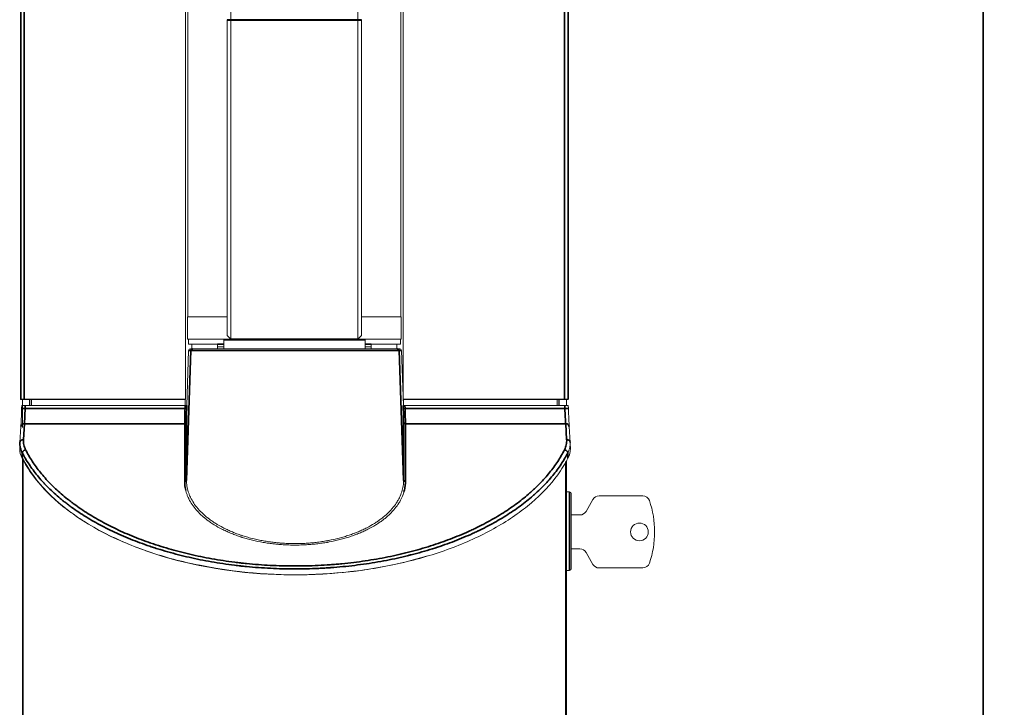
# Model space of a CAD drawing. Header units: millimetres. Extents: x 4 to 1188, y 1 to 840.
# Tile 115 of 123: x 589 to 682, y 439 to 504. Entities that reach past the tile are written whole.
import ezdxf

# ---------------------------------------------------------------- set-up
doc = ezdxf.new("R2010")
doc.units = ezdxf.units.MM
doc.layers.add('1', color=7, linetype='Continuous', true_color=0xffffff)
doc.styles.add('Arial Unicode MS', font='Arial Unicode MS')
doc.dimstyles.get("Standard").update_dxf_attribs({"dimtxt": 0.18, "dimasz": 0.18, "dimexe": 0.18, "dimexo": 0.0625, "dimgap": 0.09, "dimtad": 0, "dimtih": 1, "dimtoh": 1, "dimdec": 4, "dimzin": 0, "dimdsep": 46, "dimtxsty": 'Standard', "dimcen": 0.09, "dimadec": 0, "dimazin": 0, "dimtfac": 1, "dimtdec": 4, "dimtofl": 0, "dimtmove": 0, "dimatfit": 3, "dimfxl": 0, "dimtolj": 1, "dimtzin": 0, "dimarcsym": 0})

# ---------------------------------------------------------------- blocks, each defined once
blk = doc.blocks.new('_U14')
at = {"layer": '1', "color": 18, "lineweight": 35}
for p, q in [((639.025, 591.453), (681.925, 591.453)), ((679.925, 244.091), (679.925, 591.453)), ((603.219, 244.091), (681.925, 244.091))]:
    blk.add_line(p, q, dxfattribs=at)
at = {"layer": '1', "color": 18, "lineweight": 70}
for points in [[(679.925, 591.453), (680.701, 587.953), (679.149, 587.953)], [(679.925, 244.091), (679.149, 247.591), (680.701, 247.591)]]:
    blk.add_solid(points, dxfattribs=at)
at = {"layer": '1', "color": 18, "linetype": 'Continuous', "lineweight": 13, "insert": (677.855, 407.215), "char_height": 5, "attachment_point": 7, "rotation": 90, "line_spacing_factor": 1.047437, "style": 'Arial Unicode MS'}
blk.add_mtext('\\fArial Unicode MS|b0|i0;\\W1.0000;{\\H1.21x;(}1042{\\H1.21x;)}', dxfattribs=at)

msp = doc.modelspace()

# ---------------------------------------------------------------- linework, layer by layer
at = {"layer": '1', "color": 154, "linetype": 'Continuous', "lineweight": 13}
for p, q in [((589.0861, 551.5009), (589.0861, 468.2792)), ((640.7644, 551.5009), (640.7644, 468.2792)), ((604.6435, 468.3083), (604.6435, 534.946)), ((625.207, 534.946), (625.207, 468.3083)), ((608.9252, 534.1804), (608.9252, 504.0868)), ((620.9252, 504.0868), (620.9252, 534.1804)), ((604.8752, 532.0746), (604.8752, 476.0746)), ((624.9752, 476.0746), (624.9752, 532.0746)), ((608.5919, 504.0472), (608.5919, 504.1021)), ((608.5919, 474.3007), (608.5919, 504.0472)), ((608.9252, 504.0868), (608.9252, 504.0625)), ((608.9252, 504.0625), (608.9252, 473.9689)), ((620.9252, 504.0625), (620.9252, 504.0868)), ((620.9252, 473.9689), (620.9252, 504.0625)), ((621.2585, 504.1021), (621.2585, 504.0472)), ((621.2585, 504.0472), (621.2585, 474.3007)), ((604.8419, 476.0746), (604.8419, 473.958)), ((604.8419, 476.0746), (608.5917, 476.0746)), ((621.2587, 476.0746), (625.0085, 476.0746)), ((625.0085, 473.958), (625.0085, 476.0746)), ((604.8419, 473.958), (608.9252, 473.958)), ((604.9252, 473.9587), (604.9252, 473.4913)), ((608.3419, 473.958), (608.2585, 473.8746)), ((608.5919, 474.2913), (608.5919, 474.3007)), ((608.9252, 473.958), (608.5919, 474.2913)), ((608.9252, 473.9689), (608.9252, 473.958)), ((620.9252, 473.958), (608.9252, 473.958)), ((621.2585, 474.2913), (620.9252, 473.958)), ((620.9252, 473.958), (620.9252, 473.9689)), ((620.9252, 473.958), (625.0085, 473.958)), ((621.2585, 474.3007), (621.2585, 474.2913)), ((621.5919, 473.8746), (621.5085, 473.958)), ((624.9252, 473.4913), (624.9252, 473.9587)), ((604.9252, 473.4913), (607.6752, 473.4913)), ((605.1093, 473.0605), (605.3324, 473.0605)), ((605.2585, 473.0606), (605.2585, 473.4912)), ((607.6752, 473.4913), (607.6752, 473.2246)), ((607.6752, 473.0605), (607.6752, 473.2246)), ((607.6752, 473.2246), (608.2585, 473.2246)), ((608.2585, 473.8746), (608.2585, 473.0605)), ((608.2585, 473.8746), (611.5919, 473.8746)), ((611.5919, 473.8746), (621.5919, 473.8746)), ((621.5919, 473.0605), (621.5919, 473.8746)), ((621.5919, 473.2246), (622.1752, 473.2246)), ((622.1752, 473.4913), (624.9252, 473.4913)), ((622.1752, 473.4913), (622.1752, 473.2246)), ((622.1752, 473.2246), (622.1752, 473.0605)), ((624.5919, 473.4912), (624.5919, 473.0606)), ((624.6432, 473.0605), (624.8664, 473.0605)), ((604.9427, 472.8996), (604.7606, 467.6864)), ((625.2151, 467.6864), (625.033, 472.8996)), ((589.0861, 468.2792), (589.0949, 468.2969)), ((589.0861, 468.2792), (590.1268, 468.2792)), ((589.1879, 467.4318), (589.1968, 467.6864)), ((589.1968, 467.6864), (589.5303, 467.6864)), ((589.2585, 468.2775), (589.2585, 465.6271)), ((589.4282, 468.3083), (604.6435, 468.3083)), ((604.6135, 467.6864), (589.5303, 467.6864)), ((589.9252, 468.2775), (589.9252, 467.6833)), ((589.9585, 467.6871), (589.9585, 468.2798)), ((604.6144, 468.2792), (590.1268, 468.2792)), ((590.1268, 467.6863), (590.1268, 468.2792)), ((604.6135, 467.6864), (604.7802, 467.6864)), ((604.6435, 468.3083), (604.6144, 468.2792)), ((604.6144, 467.6863), (604.6144, 468.2792)), ((625.1954, 467.6864), (625.3622, 467.6864)), ((625.207, 468.3083), (640.4222, 468.3083)), ((625.2361, 468.2792), (625.207, 468.3083)), ((639.7236, 468.2792), (625.2361, 468.2792)), ((625.2361, 468.2792), (625.2361, 467.6863)), ((625.3622, 467.6864), (640.4453, 467.6864)), ((639.7236, 468.2792), (640.7644, 468.2792)), ((639.7236, 467.6863), (639.7236, 468.2792)), ((639.8919, 468.2798), (639.8919, 467.6871)), ((639.9252, 468.2775), (639.9252, 467.6833)), ((640.4453, 467.6864), (640.7788, 467.6864)), ((640.5919, 468.2775), (640.5919, 467.6833)), ((640.7555, 468.2969), (640.7644, 468.2792)), ((640.7788, 467.6864), (640.7877, 467.4319)), ((589.1127, 465.7066), (589.0205, 464.1977)), ((640.9551, 464.1977), (640.863, 465.7066)), ((589.2585, 462.6842), (589.2585, 246.8746)), ((640.5919, 462.4817), (640.5919, 246.8746)), ((640.8919, 459.5485), (640.5919, 459.5485)), ((641.0585, 459.3819), (641.0585, 452.2985)), ((643.6827, 459.1735), (647.802, 459.1735)), ((642.451, 457.7069), (643.1053, 458.8402)), ((641.0584, 457.3735), (641.8736, 457.3735)), ((641.8736, 454.1735), (641.0586, 454.1735)), ((643.1053, 452.7069), (642.451, 453.8402)), ((640.5919, 452.1319), (640.8919, 452.1319)), ((647.802, 452.3735), (643.6827, 452.3735))]:
    msp.add_line(p, q, dxfattribs=at)
at = {"layer": '1', "color": 154, "linetype": 'Continuous', "lineweight": 35}
for p, q in [((589.0949, 468.2969), (589.0949, 549.5388)), ((589.4282, 549.5388), (589.4282, 468.3083)), ((640.4222, 468.3083), (640.4222, 549.5388)), ((640.7555, 549.5388), (640.7555, 468.2969)), ((608.9252, 504.0868), (608.5919, 504.1021)), ((608.9252, 504.0625), (608.5919, 504.0472)), ((620.9252, 504.0868), (608.9252, 504.0868)), ((620.9252, 504.0625), (608.9252, 504.0625)), ((621.2585, 504.1021), (620.9252, 504.0868)), ((621.2585, 504.0472), (620.9252, 504.0625)), ((608.9252, 473.9689), (608.5919, 474.3007)), ((620.9252, 473.9689), (608.9252, 473.9689)), ((621.2585, 474.3007), (620.9252, 473.9689)), ((607.6752, 473.4913), (608.2586, 473.4913)), ((621.5918, 473.4913), (622.1752, 473.4913)), ((604.7385, 460.6575), (605.1659, 472.8996)), ((605.1659, 472.8996), (604.9427, 472.8996)), ((625.2371, 460.6575), (624.8097, 472.8996)), ((625.033, 472.8996), (624.8097, 472.8996)), ((589.1879, 467.4318), (589.521, 467.4202)), ((589.5303, 467.6864), (589.521, 467.4202)), ((589.521, 467.4202), (604.6042, 467.4202)), ((604.6042, 467.4202), (604.6135, 467.6864)), ((604.6042, 467.4202), (604.7707, 467.4144)), ((604.7802, 467.6864), (604.7707, 467.4144)), ((625.2049, 467.4144), (625.1954, 467.6864)), ((625.2049, 467.4144), (625.3714, 467.4202)), ((625.3622, 467.6864), (625.3714, 467.4202)), ((625.3714, 467.4202), (640.4546, 467.4202)), ((640.4546, 467.4202), (640.4453, 467.6864)), ((640.7877, 467.4319), (640.4546, 467.4202)), ((589.4454, 465.9752), (589.3541, 464.481)), ((604.5737, 465.9752), (589.4454, 465.9752)), ((604.572, 460.5188), (604.5737, 465.9752)), ((604.7403, 466.1139), (604.7385, 460.6575)), ((625.2371, 460.6575), (625.2354, 466.1139)), ((625.4019, 465.9753), (625.4037, 460.5188)), ((640.5302, 465.9753), (625.4019, 465.9753)), ((640.6215, 464.4809), (640.5302, 465.9753)), ((589.3043, 462.7026), (589.3043, 246.8746)), ((640.5461, 462.4093), (640.5461, 246.8746)), ((640.8919, 452.1319), (640.8919, 459.5485))]:
    msp.add_line(p, q, dxfattribs=at)
at = {"layer": '1', "color": 154, "linetype": 'Continuous', "lineweight": 13}
msp.add_circle((647.4919, 455.7735), 0.8333, dxfattribs=at)
for centre, radius, start, end in [((640.8919, 459.3819), 0.1667, 0, 90), ((643.6827, 458.5069), 0.6667, 90, 150), ((647.802, 458.5069), 0.6667, 18.963612, 90), ((639.8474, 455.7735), 9.0778, 341.036388, 18.963612), ((641.8736, 458.0402), 0.6667, 270, 330), ((641.8736, 453.5069), 0.6667, 30, 90), ((643.6827, 453.0402), 0.6667, 210, 270), ((647.802, 453.0402), 0.6667, 270, 341.036388), ((640.8919, 452.2985), 0.1667, 270, 0)]:
    msp.add_arc(centre, radius, start, end, dxfattribs=at)
for centre, major_axis, ratio, start_param, end_param in [((605.1093, 472.8938), (-0.1667, 0), 0.9998023, 4.712389, 6.2482787), ((624.8664, 472.8938), (-0.1667, 0), 0.9998023, 3.1764992, 4.712389), ((589.4282, 468.2967), (0.3333, 0), 0.0349208, 1.5707963, 3.1241394), ((589.1579, 467.4318), (0.0699, 2), 0.0150146, 3.6638109, 4.7129135), ((640.4222, 468.2967), (0.3333, 0), 0.0349208, 0.0174533, 1.5707963), ((640.8178, 467.4319), (-0.0699, 2), 0.0150146, 1.5702718, 2.6193744), ((614.9252, 466.9185), (26.6667, 0), 0.5701334, 3.4225721, 5.2030031), ((614.9252, 466.9185), (26, 0), 0.5847522, 4.3565204, 4.8819999)]:
    msp.add_ellipse(centre, major_axis=major_axis, ratio=ratio, start_param=start_param, end_param=end_param, dxfattribs=at)
at = {"layer": '1', "color": 154, "linetype": 'Continuous', "lineweight": 35}
for centre, major_axis, ratio, start_param, end_param in [((605.3324, 472.8938), (0, 0.1667), 0.9998023, 0, 1.5358897), ((624.6432, 472.8938), (0, 0.1667), 0.9998023, 4.7472956, 6.2831853), ((589.491, 467.4202), (0.0699, 1.6667), 0.0180079, 3.6640414, 4.7131439), ((604.634, 467.4202), (0.0524, 1.6667), 0.0178829, 1.5713587, 2.6204612), ((604.8006, 467.4144), (0.0524, 1.5), 0.0198653, 1.5714904, 2.620593), ((625.1751, 467.4144), (-0.0524, 1.5), 0.0198653, 3.6625923, 4.7116949), ((625.3416, 467.4202), (-0.0524, 1.6667), 0.0178829, 3.6627241, 4.7118267), ((640.4847, 467.4202), (-0.0699, 1.6667), 0.0180079, 1.5700414, 2.6191439), ((589.4454, 465.6863), (0.3327, -0.0203), 0.866575, 1.6236752, 3.1415849), ((604.5737, 466.1197), (-0.1667, 0.0001), 0.8669763, 1.5710789, 3.1017035), ((625.4019, 466.1198), (-0.1667, -0.0001), 0.8669763, 0.0398892, 1.5705137), ((640.5302, 465.6863), (-0.3327, -0.0203), 0.866575, 3.1416004, 4.6595101), ((604.572, 460.6633), (-0.1667, 0.0001), 0.8669763, 1.5710789, 3.1017035), ((625.4037, 460.6633), (0.1667, 0.0001), 0.8669763, 3.1814818, 4.7121064)]:
    msp.add_ellipse(centre, major_axis=major_axis, ratio=ratio, start_param=start_param, end_param=end_param, dxfattribs=at)
at = {"layer": '1', "color": 154, "linetype": 'Continuous', "lineweight": 13}
for points, knots in [([(605.3324, 473.0605), (605.3356, 473.0605), (605.3426, 473.0605), (605.3562, 473.0605), (605.3592, 473.0605), (605.3656, 473.0605), (605.369, 473.0605), (605.3801, 473.0605), (605.3884, 473.0605), (605.4161, 473.0605), (605.4605, 473.0605), (605.5489, 473.0605), (605.659, 473.0605), (605.7907, 473.0605), (605.9441, 473.0605), (606.0612, 473.0605), (606.1392, 473.0605), (606.155, 473.0605), (606.1871, 473.0605), (606.2034, 473.0605), (606.2529, 473.0605), (606.2867, 473.0605), (606.3905, 473.0605), (606.5353, 473.0605), (606.7713, 473.0605), (607.0259, 473.0605), (607.299, 473.0605), (607.5907, 473.0605), (607.7978, 473.0605), (607.9312, 473.0605), (607.9581, 473.0605), (608.0123, 473.0605), (608.0396, 473.0605), (608.1218, 473.0605), (608.1772, 473.0605), (608.3452, 473.0605), (608.5737, 473.0605), (608.9302, 473.0605), (609.3002, 473.0605), (609.6834, 473.0605), (610.0801, 473.0605), (610.3535, 473.0605), (610.5274, 473.0605), (610.5623, 473.0605), (610.6324, 473.0605), (610.6675, 473.0605), (610.7731, 473.0605), (610.8438, 473.0605), (611.0567, 473.0605), (611.1998, 473.0605), (611.4883, 473.0605), (611.7791, 473.0605), (612.2221, 473.0605), (612.6717, 473.0605), (613.128, 473.0605), (613.4367, 473.0605), (613.6311, 473.0605), (613.6701, 473.0605), (613.7481, 473.0605), (613.865, 473.0605), (613.9819, 473.0605), (614.2156, 473.0605), (614.5269, 473.0605), (614.8378, 473.0605), (615.1483, 473.0605), (615.4586, 473.0605), (615.9233, 473.0605), (616.3873, 473.0605), (616.696, 473.0605), (616.8889, 473.0605), (616.9275, 473.0605), (617.0044, 473.0605), (617.1197, 473.0605), (617.2341, 473.0605), (617.462, 473.0605), (617.763, 473.0605), (618.2064, 473.0605), (618.4965, 473.0605), (618.7839, 473.0605), (619.0685, 473.0605), (619.4872, 473.0605), (619.7609, 473.0605), (619.9301, 473.0605), (619.9639, 473.0605), (620.0311, 473.0605), (620.1315, 473.0605), (620.2305, 473.0605), (620.4265, 473.0605), (620.683, 473.0605), (621.053, 473.0605), (621.4085, 473.0605), (621.6356, 473.0605), (621.8579, 473.0605), (622.0751, 473.0605), (622.2824, 473.0605), (622.4088, 473.0605), (622.434, 473.0605), (622.4838, 473.0605), (622.5578, 473.0605), (622.63, 473.0605), (622.7719, 473.0605), (622.9546, 473.0605), (623.2091, 473.0605), (623.4442, 473.0605), (623.6599, 473.0605), (623.7907, 473.0605), (623.9147, 473.0605), (623.9734, 473.0605), (624.0425, 473.0605), (624.0561, 473.0605), (624.0828, 473.0605), (624.1221, 473.0605), (624.1593, 473.0605), (624.2309, 473.0605), (624.3188, 473.0605), (624.4286, 473.0605), (624.5164, 473.0605), (624.5823, 473.0605), (624.626, 473.0605), (624.6401, 473.0605), (624.6432, 473.0605)], [0, 0, 0, 0, 0.015625, 0.015625, 0.0195312, 0.0195312, 0.0234375, 0.0234375, 0.03125, 0.03125, 0.046875, 0.0625, 0.078125, 0.09375, 0.109375, 0.125, 0.125, 0.1289062, 0.1289062, 0.1328125, 0.1328125, 0.140625, 0.140625, 0.15625, 0.171875, 0.1875, 0.203125, 0.21875, 0.234375, 0.234375, 0.2382812, 0.2382812, 0.2421875, 0.2421875, 0.25, 0.25, 0.265625, 0.28125, 0.296875, 0.3125, 0.328125, 0.34375, 0.34375, 0.3476562, 0.3476562, 0.3515625, 0.3515625, 0.359375, 0.359375, 0.375, 0.375, 0.390625, 0.40625, 0.421875, 0.4375, 0.453125, 0.453125, 0.4570312, 0.4570312, 0.4609375, 0.46875, 0.46875, 0.484375, 0.5, 0.5, 0.515625, 0.53125, 0.546875, 0.5625, 0.5625, 0.5664062, 0.5664062, 0.5703125, 0.578125, 0.578125, 0.59375, 0.609375, 0.625, 0.625, 0.640625, 0.65625, 0.671875, 0.671875, 0.6757812, 0.6757812, 0.6796875, 0.6875, 0.6875, 0.703125, 0.71875, 0.734375, 0.75, 0.75, 0.765625, 0.78125, 0.78125, 0.7851562, 0.7851562, 0.7890625, 0.796875, 0.796875, 0.8125, 0.828125, 0.84375, 0.859375, 0.875, 0.875, 0.890625, 0.890625, 0.8945312, 0.8945312, 0.8984375, 0.90625, 0.90625, 0.921875, 0.9375, 0.953125, 0.96875, 0.984375, 1, 1, 1, 1]), ([(589.2287, 462.7311), (589.0787, 463.0242), (589.0017, 463.3295), (589.0017, 463.6724), (589.0028, 463.7099), (589.0051, 463.7474)], [0, 0, 0, 0, 0.8904983, 0.8904983, 1, 1, 1, 1]), ([(640.9546, 464.2036), (640.9597, 464.1225), (640.9588, 464.0415), (640.9502, 463.9402), (640.9481, 463.92), (640.9431, 463.8795), (640.9403, 463.8592), (640.9306, 463.7986), (640.9227, 463.7583), (640.8945, 463.6377), (640.8699, 463.5577), (640.8088, 463.3986), (640.7724, 463.3195), (640.73, 463.2408)], [0, 0, 0, 0, 0.25, 0.25, 0.3125, 0.3125, 0.375, 0.375, 0.5, 0.5, 0.75, 0.75, 1, 1, 1, 1]), ([(640.9705, 463.7474), (640.9728, 463.7099), (640.974, 463.6724), (640.974, 463.3295), (640.8969, 463.0242), (640.747, 462.7311)], [0, 0, 0, 0, 0.1095017, 0.1095017, 1, 1, 1, 1]), ([(640.7471, 462.7311), (640.4745, 462.199), (640.1511, 461.6753), (639.1065, 460.2393), (638.2746, 459.3531), (636.3232, 457.69), (635.2037, 456.9132), (632.72, 455.4988), (631.3559, 454.8613), (628.4354, 453.7501), (626.879, 453.2764), (623.6339, 452.511), (621.9452, 452.2193), (618.5003, 451.829), (616.7441, 451.7305), (613.2316, 451.7305), (611.4754, 451.829), (608.0304, 452.2193), (606.3417, 452.511), (603.0966, 453.2764), (601.5403, 453.7501), (598.6198, 454.8613), (597.2556, 455.4988), (594.7719, 456.9132), (593.6524, 457.69), (591.701, 459.3531), (590.8691, 460.2393), (589.8246, 461.6753), (589.5012, 462.199), (589.2286, 462.7311)], [0, 0, 0, 0, 0.0422794, 0.0422794, 0.1185662, 0.1185662, 0.1948529, 0.1948529, 0.2711397, 0.2711397, 0.3474265, 0.3474265, 0.4237132, 0.4237132, 0.5, 0.5, 0.5762868, 0.5762868, 0.6525735, 0.6525735, 0.7288603, 0.7288603, 0.8051471, 0.8051471, 0.8814338, 0.8814338, 0.9577206, 0.9577206, 1, 1, 1, 1]), ([(604.7385, 460.6575), (604.7385, 460.6568), (604.7385, 460.656), (604.7385, 460.6546), (604.7385, 460.6524), (604.7385, 460.6474), (604.7385, 460.6373), (604.7387, 460.6172), (604.7392, 460.577), (604.7416, 460.4966), (604.7456, 460.4279), (604.7564, 460.2905), (604.7672, 460.1992), (604.8103, 459.9258), (604.8533, 459.7444), (604.9393, 459.4736), (604.9715, 459.3835), (605.0253, 459.2488), (605.0536, 459.1815), (605.0839, 459.1143), (605.1046, 459.0696), (605.1151, 459.0472), (605.2124, 458.8462), (605.3126, 458.6705), (605.5406, 458.3254), (605.6685, 458.1559), (605.8812, 457.9063), (606.0299, 457.7415), (606.1928, 457.5799), (606.3628, 457.4198), (606.4514, 457.3406), (606.636, 457.1839), (606.7321, 457.1063), (606.8569, 457.0104), (606.8947, 456.9818), (606.9331, 456.9532), (606.9588, 456.9342), (606.9717, 456.9247), (607.0365, 456.8773), (607.0892, 456.8398), (607.2493, 456.7285), (607.3591, 456.6558), (607.6975, 456.4425), (607.9353, 456.3066), (608.3107, 456.1123), (608.5672, 455.9859), (608.8363, 455.8661), (609.1119, 455.7495), (609.2529, 455.6929), (609.5417, 455.5832), (609.6894, 455.5301), (609.8785, 455.4659), (609.9166, 455.4532), (609.9931, 455.428), (610.0316, 455.4155), (610.1474, 455.3785), (610.225, 455.3544), (610.4594, 455.284), (610.6175, 455.2395), (611.0977, 455.113), (611.4255, 455.0384), (611.9287, 454.9411), (612.0984, 454.9111), (612.4417, 454.8561), (612.6153, 454.8311), (612.9666, 454.7861), (613.1442, 454.7661), (613.3689, 454.7445), (613.414, 454.7404), (613.5042, 454.7324), (613.6396, 454.721), (613.7753, 454.7112), (614.047, 454.6936), (614.2287, 454.6848), (614.5931, 454.6727), (614.7759, 454.6695), (615.1424, 454.6689), (615.5069, 454.6741), (615.8677, 454.6905), (616.2265, 454.7123), (616.5835, 454.7397), (617.1135, 454.7968), (617.4631, 454.8456), (617.724, 454.8863), (617.8324, 454.9041), (617.9404, 454.923), (617.9836, 454.9306), (618.0052, 454.9345), (618.0698, 454.9462), (618.1127, 454.9541), (618.4974, 455.027), (618.8288, 455.1014), (619.3111, 455.2266), (619.6276, 455.3146), (620.0879, 455.4599), (620.3853, 455.5655), (620.5682, 455.6342), (620.6046, 455.648), (620.6772, 455.676), (620.7133, 455.6902), (620.821, 455.7329), (620.892, 455.7619), (621.1022, 455.8499), (621.2388, 455.9102), (621.5055, 456.034), (621.6354, 456.0976), (622.0155, 456.2928), (622.2558, 456.4293), (622.5971, 456.6432), (622.7077, 456.716), (622.842, 456.8089), (622.8687, 456.8275), (622.9216, 456.8651), (622.9479, 456.8839), (623.026, 456.9407), (623.0771, 456.9787), (623.2276, 457.0937), (623.3242, 457.1712), (623.51, 457.3282), (623.6886, 457.487), (623.9352, 457.7305), (624.0856, 457.8963), (624.3009, 458.1478), (624.4305, 458.3189), (624.5606, 458.5154), (624.5748, 458.5372), (624.6028, 458.5811), (624.6442, 458.6469), (624.7096, 458.7572), (624.7583, 458.846), (624.7935, 458.9128), (624.805, 458.9351), (624.8276, 458.9797), (624.8386, 459.002), (624.9358, 459.203), (625.0075, 459.3826), (625.1221, 459.7436), (625.1652, 459.9251), (625.2084, 460.1987), (625.2192, 460.2901), (625.23, 460.4276), (625.2341, 460.4964), (625.2364, 460.5769), (625.237, 460.6172), (625.2371, 460.6373), (625.2371, 460.6474), (625.2371, 460.6524), (625.2371, 460.6546), (625.2371, 460.656), (625.2371, 460.6568), (625.2371, 460.6575)], [0, 0, 0, 0, 0.0001221, 0.0001221, 0.0002441, 0.0004883, 0.0009766, 0.0019531, 0.0039062, 0.0078125, 0.015625, 0.015625, 0.03125, 0.03125, 0.0625, 0.0625, 0.078125, 0.078125, 0.0859375, 0.0898437, 0.0898437, 0.09375, 0.09375, 0.125, 0.125, 0.15625, 0.15625, 0.171875, 0.1875, 0.1875, 0.203125, 0.203125, 0.21875, 0.21875, 0.2226562, 0.2246094, 0.2246094, 0.2265625, 0.2265625, 0.234375, 0.234375, 0.25, 0.25, 0.28125, 0.28125, 0.296875, 0.3125, 0.3125, 0.328125, 0.328125, 0.34375, 0.34375, 0.3476562, 0.3476562, 0.3515625, 0.3515625, 0.359375, 0.359375, 0.375, 0.375, 0.40625, 0.40625, 0.421875, 0.421875, 0.4375, 0.4375, 0.453125, 0.453125, 0.4570312, 0.4570312, 0.4609375, 0.46875, 0.46875, 0.484375, 0.484375, 0.5, 0.5, 0.515625, 0.53125, 0.53125, 0.546875, 0.5625, 0.578125, 0.578125, 0.5859375, 0.5878906, 0.5878906, 0.5898437, 0.5898437, 0.59375, 0.59375, 0.625, 0.625, 0.640625, 0.65625, 0.671875, 0.671875, 0.6757812, 0.6757812, 0.6796875, 0.6796875, 0.6875, 0.6875, 0.703125, 0.703125, 0.71875, 0.71875, 0.75, 0.75, 0.765625, 0.765625, 0.7695312, 0.7695312, 0.7734375, 0.7734375, 0.78125, 0.78125, 0.796875, 0.796875, 0.8125, 0.828125, 0.84375, 0.84375, 0.875, 0.875, 0.8789062, 0.8789062, 0.8828125, 0.890625, 0.8984375, 0.8984375, 0.9023438, 0.9023438, 0.90625, 0.90625, 0.9375, 0.9375, 0.96875, 0.96875, 0.984375, 0.984375, 0.9921875, 0.9960938, 0.9980469, 0.9990234, 0.9995117, 0.9997559, 0.9998779, 0.9998779, 1, 1, 1, 1]), ([(625.2595, 459.5269), (625.2494, 459.4926), (625.2389, 459.4583), (625.1696, 459.244), (625.097, 459.0651), (624.9659, 458.7984), (624.9185, 458.7099), (624.8418, 458.5775), (624.802, 458.5114), (624.76, 458.4455), (624.7315, 458.4016), (624.717, 458.3797), (624.5846, 458.1829), (624.4528, 458.0114), (624.2338, 457.7596), (624.0808, 457.5935), (623.8299, 457.3496), (623.6482, 457.1906), (623.4592, 457.0334), (623.3609, 456.9558), (623.2079, 456.8407), (623.1559, 456.8026), (623.0765, 456.7458), (623.0497, 456.7269), (622.9959, 456.6894), (622.8603, 456.5959), (622.7197, 456.5049), (622.3726, 456.2909), (622.1284, 456.1544), (621.742, 455.959), (621.6099, 455.8955), (621.339, 455.7716), (621.2001, 455.7113), (620.9866, 455.6233), (620.9145, 455.5944), (620.8051, 455.5516), (620.7684, 455.5375), (620.6947, 455.5095), (620.5097, 455.4401), (620.1699, 455.3214), (619.7025, 455.1762), (619.3812, 455.0882), (618.8917, 454.9631), (618.5553, 454.8887), (618.165, 454.8159), (618.1215, 454.808), (618.0559, 454.7963), (618.034, 454.7924), (617.9902, 454.7848), (617.8806, 454.7659), (617.7706, 454.7481), (617.506, 454.7075), (617.1513, 454.6586), (616.6137, 454.6014), (616.2517, 454.574), (615.8877, 454.5521), (615.7048, 454.5438), (615.337, 454.5329), (615.1522, 454.5302), (614.9199, 454.5305), (614.8735, 454.5308), (614.7807, 454.5316), (614.6416, 454.5334), (614.5028, 454.5368), (614.2256, 454.5457), (614.0413, 454.5545), (613.7656, 454.5718), (613.628, 454.5816), (613.4907, 454.5929), (613.3992, 454.6008), (613.3535, 454.6049), (613.1254, 454.6264), (612.9451, 454.6462), (612.5886, 454.6909), (612.4124, 454.7158), (612.0639, 454.7705), (611.8916, 454.8004), (611.3806, 454.8972), (611.0478, 454.9715), (610.56, 455.0975), (610.3994, 455.1419), (610.1613, 455.212), (610.0626, 455.242), (609.9648, 455.2729), (609.9257, 455.2854), (609.9062, 455.2916), (609.8478, 455.3105), (609.6544, 455.3739), (609.4666, 455.4402), (609.1729, 455.5498), (609.0295, 455.6063), (608.7491, 455.7226), (608.4753, 455.8423), (608.2143, 455.9685), (607.8322, 456.1626), (607.5901, 456.2984), (607.2454, 456.5116), (607.1336, 456.5843), (606.9705, 456.6956), (606.9169, 456.7331), (606.8509, 456.7804), (606.8377, 456.7899), (606.8115, 456.8089), (606.7724, 456.8375), (606.631, 456.9427), (606.5087, 457.0397), (606.3205, 457.1966), (606.2301, 457.2759), (606.0567, 457.436), (605.8907, 457.5978), (605.739, 457.7628), (605.522, 458.0126), (605.3915, 458.1823), (605.1588, 458.5279), (605.0565, 458.7039), (604.9572, 458.9053), (604.9464, 458.9277), (604.9252, 458.9725), (604.8942, 459.0398), (604.8654, 459.1072), (604.8104, 459.2423), (604.7775, 459.3325), (604.7184, 459.515), (604.6924, 459.6073), (604.6701, 459.6998)], [0, 0, 0, 0, 0.0066204, 0.0066204, 0.0414649, 0.0414649, 0.0588871, 0.0588871, 0.0675982, 0.0719537, 0.0719537, 0.0763093, 0.0763093, 0.1111537, 0.1111537, 0.1285759, 0.1459981, 0.1634203, 0.1634203, 0.1808425, 0.1808425, 0.1895536, 0.1895536, 0.1939092, 0.1939092, 0.1982647, 0.215687, 0.215687, 0.2505314, 0.2505314, 0.2679536, 0.2679536, 0.2853758, 0.2853758, 0.2940869, 0.2940869, 0.2984425, 0.2984425, 0.302798, 0.3202202, 0.3376424, 0.3550646, 0.3550646, 0.3899091, 0.3899091, 0.3942646, 0.3942646, 0.3964424, 0.3964424, 0.3986202, 0.4073313, 0.4073313, 0.4247535, 0.4421757, 0.4595979, 0.4595979, 0.4770201, 0.4770201, 0.4944423, 0.4944423, 0.4987979, 0.4987979, 0.5031534, 0.5118645, 0.5118645, 0.5292867, 0.5292867, 0.5379978, 0.5423534, 0.5423534, 0.5467089, 0.5467089, 0.5641312, 0.5641312, 0.5815534, 0.5815534, 0.5989756, 0.5989756, 0.63382, 0.63382, 0.6512422, 0.6512422, 0.6599533, 0.6621311, 0.6621311, 0.6643089, 0.6643089, 0.6686644, 0.6860866, 0.6860866, 0.7035088, 0.7035088, 0.720931, 0.7383533, 0.7383533, 0.7731977, 0.7731977, 0.7906199, 0.7906199, 0.799331, 0.799331, 0.8015088, 0.8015088, 0.8036865, 0.8080421, 0.8254643, 0.8254643, 0.8428865, 0.8428865, 0.8603087, 0.8777309, 0.8777309, 0.9125754, 0.9125754, 0.9474198, 0.9474198, 0.9517753, 0.9517753, 0.9561309, 0.964842, 0.964842, 0.9822642, 0.9822642, 1, 1, 1, 1])]:
    msp.add_open_spline(points, degree=3, knots=knots, dxfattribs=at)
at = {"layer": '1', "color": 154, "linetype": 'Continuous', "lineweight": 35}
for points, knots in [([(624.8097, 472.8996), (624.8097, 472.8996), (624.8097, 472.8996), (624.8096, 472.8996), (624.8095, 472.8996), (624.8094, 472.8996), (624.809, 472.8996), (624.8081, 472.8996), (624.8061, 472.8996), (624.8007, 472.8996), (624.7939, 472.8996), (624.7775, 472.8996), (624.7478, 472.8996), (624.6808, 472.8996), (624.5914, 472.8996), (624.4798, 472.8996), (624.3903, 472.8996), (624.3175, 472.8996), (624.2797, 472.8996), (624.2397, 472.8996), (624.2125, 472.8996), (624.1987, 472.8996), (624.1284, 472.8996), (624.0687, 472.8996), (623.9425, 472.8996), (623.8095, 472.8996), (623.5901, 472.8996), (623.3509, 472.8996), (623.092, 472.8996), (622.9062, 472.8996), (622.7619, 472.8996), (622.6884, 472.8996), (622.6131, 472.8996), (622.5624, 472.8996), (622.5369, 472.8996), (622.4083, 472.8996), (622.1974, 472.8996), (621.9764, 472.8996), (621.7503, 472.8996), (621.5192, 472.8996), (621.1577, 472.8996), (620.7812, 472.8996), (620.5204, 472.8996), (620.3209, 472.8996), (620.2203, 472.8996), (620.1182, 472.8996), (620.0498, 472.8996), (620.0154, 472.8996), (619.8432, 472.8996), (619.5649, 472.8996), (619.1389, 472.8996), (618.8494, 472.8996), (618.5571, 472.8996), (618.2619, 472.8996), (617.8109, 472.8996), (617.5047, 472.8996), (617.2729, 472.8996), (617.1565, 472.8996), (617.0393, 472.8996), (616.961, 472.8996), (616.9217, 472.8996), (616.7256, 472.8996), (616.4115, 472.8996), (615.9395, 472.8996), (615.4668, 472.8996), (615.1512, 472.8996), (614.8353, 472.8996), (614.5191, 472.8996), (614.2024, 472.8996), (613.9646, 472.8996), (613.8457, 472.8996), (613.7268, 472.8996), (613.6474, 472.8996), (613.6078, 472.8996), (613.41, 472.8996), (613.096, 472.8996), (612.6318, 472.8996), (612.1744, 472.8996), (611.7239, 472.8996), (611.4281, 472.8996), (611.1346, 472.8996), (610.989, 472.8996), (610.7724, 472.8996), (610.7005, 472.8996), (610.5931, 472.8996), (610.5573, 472.8996), (610.486, 472.8996), (610.3085, 472.8996), (609.9955, 472.8996), (609.592, 472.8996), (609.2021, 472.8996), (608.8258, 472.8996), (608.4632, 472.8996), (608.2307, 472.8996), (608.0598, 472.8996), (608.0035, 472.8996), (607.9198, 472.8996), (607.8921, 472.8996), (607.8369, 472.8996), (607.7002, 472.8996), (607.4632, 472.8996), (607.1665, 472.8996), (606.8887, 472.8996), (606.6297, 472.8996), (606.3896, 472.8996), (606.2423, 472.8996), (606.1367, 472.8996), (606.1023, 472.8996), (606.052, 472.8996), (606.0354, 472.8996), (606.0027, 472.8996), (605.9866, 472.8996), (605.9073, 472.8996), (605.7882, 472.8996), (605.6321, 472.8996), (605.4981, 472.8996), (605.3861, 472.8996), (605.2962, 472.8996), (605.251, 472.8996), (605.2228, 472.8996), (605.2144, 472.8996), (605.2031, 472.8996), (605.1996, 472.8996), (605.1931, 472.8996), (605.1901, 472.8996), (605.1818, 472.8996), (605.1772, 472.8996), (605.1719, 472.8996), (605.1696, 472.8996), (605.1675, 472.8996), (605.1667, 472.8996), (605.1663, 472.8996), (605.1661, 472.8996), (605.166, 472.8996), (605.166, 472.8996), (605.1659, 472.8996), (605.1659, 472.8996)], [0, 0, 0, 0, 0.0001221, 0.0001221, 0.0002441, 0.0004883, 0.0009766, 0.0019531, 0.0039063, 0.0078125, 0.015625, 0.015625, 0.03125, 0.046875, 0.0625, 0.078125, 0.09375, 0.09375, 0.1015625, 0.1054688, 0.1054688, 0.109375, 0.109375, 0.125, 0.125, 0.140625, 0.15625, 0.171875, 0.1875, 0.203125, 0.203125, 0.2109375, 0.2148438, 0.2148438, 0.21875, 0.21875, 0.234375, 0.25, 0.25, 0.265625, 0.28125, 0.296875, 0.3125, 0.3125, 0.3203125, 0.3242187, 0.3242187, 0.328125, 0.328125, 0.34375, 0.359375, 0.375, 0.375, 0.390625, 0.40625, 0.421875, 0.421875, 0.4296875, 0.4335938, 0.4335938, 0.4375, 0.4375, 0.453125, 0.46875, 0.484375, 0.5, 0.5, 0.515625, 0.53125, 0.53125, 0.5390625, 0.5429688, 0.5429688, 0.546875, 0.546875, 0.5625, 0.578125, 0.59375, 0.609375, 0.625, 0.625, 0.640625, 0.640625, 0.6484375, 0.6484375, 0.6523438, 0.6523438, 0.65625, 0.671875, 0.6875, 0.703125, 0.71875, 0.734375, 0.75, 0.75, 0.7578125, 0.7578125, 0.7617188, 0.7617188, 0.765625, 0.78125, 0.796875, 0.8125, 0.828125, 0.84375, 0.859375, 0.859375, 0.8671875, 0.8671875, 0.8710938, 0.8710938, 0.875, 0.875, 0.890625, 0.90625, 0.921875, 0.9375, 0.953125, 0.96875, 0.96875, 0.9765625, 0.9765625, 0.9804688, 0.9804688, 0.984375, 0.984375, 0.9921875, 0.9921875, 0.9960937, 0.9980469, 0.9990234, 0.9995117, 0.9997559, 0.9998779, 0.9998779, 1, 1, 1, 1]), ([(589.2457, 463.2408), (589.2032, 463.3195), (589.1667, 463.3987), (589.1285, 463.4985), (589.1212, 463.5185), (589.1074, 463.5585), (589.1008, 463.5786), (589.0823, 463.6388), (589.0715, 463.6789), (589.0434, 463.7996), (589.0306, 463.8801), (589.0168, 464.0416), (589.0159, 464.1225), (589.0211, 464.2036)], [0, 0, 0, 0, 0.25, 0.25, 0.3125, 0.3125, 0.375, 0.375, 0.5, 0.5, 0.75, 0.75, 1, 1, 1, 1]), ([(589.3542, 464.481), (589.3327, 464.4813), (589.3112, 464.4798), (589.269, 464.4733), (589.2483, 464.4682), (589.2085, 464.4548), (589.1894, 464.4464), (589.1534, 464.4265), (589.1366, 464.415), (589.1059, 464.3894), (589.092, 464.3753), (589.0676, 464.3449), (589.0571, 464.3287), (589.04, 464.2948), (589.0333, 464.2771), (589.0241, 464.2408), (589.0216, 464.2222), (589.0211, 464.2036)], [0, 0, 0, 0, 0.125, 0.125, 0.25, 0.25, 0.375, 0.375, 0.5, 0.5, 0.625, 0.625, 0.75, 0.75, 0.875, 0.875, 1, 1, 1, 1]), ([(589.3542, 464.481), (589.3491, 464.3995), (589.3499, 464.3184), (589.3625, 464.1567), (589.3864, 463.9957), (589.4323, 463.8358), (589.4895, 463.6765), (589.5237, 463.5972), (589.5637, 463.5182)], [0, 0, 0, 0, 0.25, 0.25, 0.5, 0.75, 0.75, 1, 1, 1, 1]), ([(640.412, 463.5182), (640.452, 463.5973), (640.4862, 463.6766), (640.5433, 463.8358), (640.5893, 463.9957), (640.6131, 464.1567), (640.6258, 464.3184), (640.6265, 464.3995), (640.6215, 464.4809)], [0, 0, 0, 0, 0.25, 0.25, 0.5, 0.75, 0.75, 1, 1, 1, 1]), ([(640.6215, 464.4809), (640.643, 464.4813), (640.6645, 464.4798), (640.7067, 464.4733), (640.7274, 464.4682), (640.7672, 464.4547), (640.7863, 464.4463), (640.8222, 464.4264), (640.839, 464.415), (640.8698, 464.3894), (640.8837, 464.3753), (640.9081, 464.3449), (640.9185, 464.3287), (640.9357, 464.2948), (640.9423, 464.2771), (640.9515, 464.2408), (640.9541, 464.2223), (640.9546, 464.2036)], [0, 0, 0, 0, 0.125, 0.125, 0.25, 0.25, 0.375, 0.375, 0.5, 0.5, 0.625, 0.625, 0.75, 0.75, 0.875, 0.875, 1, 1, 1, 1]), ([(640.7301, 463.2409), (640.6356, 463.057), (640.4346, 462.6917), (640.2095, 462.3309), (639.8539, 461.7933), (639.5926, 461.4395), (639.1641, 460.916), (638.8662, 460.5693), (638.5435, 460.2273), (638.2082, 459.8879), (638.0342, 459.7193), (637.8086, 459.5102), (637.7631, 459.4685), (637.6942, 459.406), (637.6711, 459.3852), (637.6248, 459.3436), (637.5087, 459.2399), (637.3903, 459.1371), (637.102, 458.8917), (636.7063, 458.5688), (636.0791, 458.0969), (635.4178, 457.6376), (634.954, 457.34), (634.2408, 456.9), (633.742, 456.6154), (632.9569, 456.2021), (632.689, 456.0666), (632.3806, 455.9169), (632.3462, 455.9003), (632.2773, 455.8672), (632.1738, 455.8176), (631.9306, 455.7031), (631.7196, 455.6068), (631.294, 455.4165), (631.0057, 455.2928), (630.4196, 455.0518), (630.1219, 454.9345), (629.517, 454.7065), (628.9026, 454.4849), (628.269, 454.2765), (627.6256, 454.0748), (627.299, 453.9773), (626.6358, 453.7892), (626.2991, 453.6986), (625.9146, 453.6007), (625.8718, 453.5899), (625.786, 453.5683), (625.743, 453.5576), (625.614, 453.5257), (625.3556, 453.4627), (625.0956, 453.402), (624.5736, 453.2837), (623.8721, 453.1345), (622.8038, 452.9357), (622.0808, 452.82), (620.988, 452.659), (620.2485, 452.5687), (619.1223, 452.4596), (618.744, 452.4276), (618.3152, 452.3968), (618.2676, 452.3934), (618.1723, 452.3868), (618.0294, 452.3772), (617.696, 452.3563), (617.4104, 452.341), (616.8395, 452.3139), (616.4592, 452.3005), (615.6994, 452.2829), (615.3198, 452.2787), (614.5612, 452.2794), (613.8034, 452.2894), (612.6685, 452.3316), (611.5356, 452.4012), (610.7816, 452.466), (610.3108, 452.5124), (610.2167, 452.5219), (610.0755, 452.5367), (610.0285, 452.5417), (609.9344, 452.5519), (609.6995, 452.5776), (609.4662, 452.605), (608.9089, 452.674), (608.5412, 452.7242), (607.8129, 452.8328), (607.4525, 452.8912), (606.7387, 453.0161), (606.3853, 453.0825), (605.3357, 453.2936), (604.65, 453.45), (603.6419, 453.7078), (602.9767, 453.8874), (602.3251, 454.0824), (601.8416, 454.2344), (601.6011, 454.3118), (601.3625, 454.3914), (601.2039, 454.445), (601.1247, 454.472), (600.7313, 454.608), (600.4226, 454.7197), (599.8171, 454.9488), (599.5203, 455.0661), (598.938, 455.3063), (598.6526, 455.4291), (598.0929, 455.6801), (597.5443, 455.9363), (597.0173, 456.2029), (596.243, 456.6104), (595.7481, 456.8923), (595.0372, 457.3301), (594.5738, 457.627), (594.1312, 457.9338), (593.8071, 458.1677), (593.7003, 458.2462), (593.4895, 458.4046), (593.3855, 458.4843), (593.1807, 458.6446), (593.0798, 458.7252), (592.881, 458.8873), (592.7832, 458.9688), (592.4943, 459.2144), (592.1215, 459.5452), (591.7728, 459.8826), (591.5624, 460.0954), (591.5207, 460.1381), (591.438, 460.2236), (591.3153, 460.3521), (591.1961, 460.4812), (590.9626, 460.7402), (590.8131, 460.9141), (590.3835, 461.4389), (590.1219, 461.7932), (589.766, 462.3312), (589.5409, 462.692), (589.34, 463.0572), (589.2455, 463.2409)], [0, 0, 0, 0, 0.015625, 0.03125, 0.03125, 0.0625, 0.0625, 0.078125, 0.09375, 0.09375, 0.109375, 0.109375, 0.1132812, 0.1132812, 0.1152344, 0.1152344, 0.1171875, 0.125, 0.125, 0.140625, 0.15625, 0.171875, 0.1875, 0.1875, 0.21875, 0.21875, 0.234375, 0.234375, 0.2363281, 0.2363281, 0.2382813, 0.2421875, 0.25, 0.25, 0.265625, 0.265625, 0.28125, 0.28125, 0.296875, 0.3125, 0.3125, 0.328125, 0.328125, 0.34375, 0.34375, 0.3457031, 0.3457031, 0.3476563, 0.3476563, 0.3515625, 0.359375, 0.359375, 0.375, 0.390625, 0.40625, 0.40625, 0.4375, 0.4375, 0.453125, 0.453125, 0.4550781, 0.4550781, 0.4570313, 0.4609375, 0.46875, 0.46875, 0.484375, 0.484375, 0.5, 0.5, 0.515625, 0.53125, 0.546875, 0.5625, 0.5625, 0.5664063, 0.5664063, 0.5683594, 0.5683594, 0.5703125, 0.578125, 0.578125, 0.59375, 0.59375, 0.609375, 0.609375, 0.625, 0.625, 0.65625, 0.65625, 0.671875, 0.6875, 0.6875, 0.6953125, 0.6992188, 0.6992188, 0.703125, 0.703125, 0.71875, 0.71875, 0.734375, 0.734375, 0.75, 0.75, 0.765625, 0.78125, 0.78125, 0.8125, 0.8125, 0.828125, 0.84375, 0.84375, 0.8515625, 0.8515625, 0.859375, 0.859375, 0.8671875, 0.8671875, 0.875, 0.875, 0.890625, 0.90625, 0.90625, 0.9101563, 0.9101563, 0.9140625, 0.921875, 0.921875, 0.9375, 0.9375, 0.96875, 0.96875, 0.984375, 1, 1, 1, 1]), ([(589.5635, 463.5182), (589.5448, 463.5158), (589.5261, 463.512), (589.4892, 463.5016), (589.471, 463.4949), (589.4358, 463.4791), (589.4187, 463.4699), (589.3863, 463.4491), (589.3708, 463.4375), (589.3421, 463.4124), (589.3287, 463.3989), (589.3046, 463.3703), (589.2937, 463.3552), (589.2749, 463.3239), (589.2668, 463.3076), (589.2539, 463.2746), (589.2489, 463.2577), (589.2456, 463.2408)], [0, 0, 0, 0, 0.125, 0.125, 0.25, 0.25, 0.375, 0.375, 0.5, 0.5, 0.625, 0.625, 0.75, 0.75, 0.875, 0.875, 1, 1, 1, 1]), ([(589.5635, 463.5182), (589.6566, 463.3347), (589.8545, 462.9703), (590.0756, 462.611), (590.4248, 462.0758), (590.6809, 461.724), (591.1003, 461.2041), (591.3916, 460.86), (591.8641, 460.3515), (592.2031, 460.0177), (592.5544, 459.6866), (592.7362, 459.5224), (593.1124, 459.1967), (593.3068, 459.0352), (593.6081, 458.7951), (593.7101, 458.7154), (593.8397, 458.6162), (593.8658, 458.5964), (593.918, 458.5569), (593.9966, 458.4977), (594.2873, 458.2819), (594.7776, 457.9358), (595.2341, 457.6381), (595.9344, 457.1989), (596.4221, 456.9162), (597.1853, 456.5073), (597.7048, 456.2398), (598.2457, 455.9826), (598.7977, 455.7307), (599.0792, 455.6074), (599.6535, 455.3662), (599.9463, 455.2484), (600.5436, 455.0183), (600.8482, 454.906), (601.1976, 454.7831), (601.2365, 454.7694), (601.3146, 454.7423), (601.3537, 454.7288), (601.4712, 454.6884), (601.7069, 454.6083), (601.9445, 454.5304), (602.4223, 454.3775), (603.0661, 454.1813), (603.7235, 454.0005), (604.7198, 453.7409), (605.3976, 453.5833), (606.4353, 453.3706), (606.7846, 453.3036), (607.4904, 453.1777), (607.8469, 453.1187), (608.567, 453.0091), (608.9307, 452.9583), (609.4819, 452.8886), (609.7127, 452.8609), (609.945, 452.8349), (610.0381, 452.8246), (610.0847, 452.8195), (610.2245, 452.8046), (610.3177, 452.7949), (610.7838, 452.7479), (611.5302, 452.6821), (612.6518, 452.6112), (613.7754, 452.5678), (614.5258, 452.5572), (615.2768, 452.5558), (615.6527, 452.5597), (616.405, 452.5767), (616.7815, 452.5898), (617.5352, 452.6255), (617.9123, 452.648), (618.3842, 452.682), (618.4785, 452.6892), (618.6665, 452.7039), (618.9481, 452.7269), (619.9745, 452.8204), (620.8899, 452.9331), (621.9721, 453.0938), (622.688, 453.2095), (623.7457, 453.4082), (624.4401, 453.5574), (624.9568, 453.6757), (625.1284, 453.7162), (625.3847, 453.7785), (625.47, 453.7995), (625.6402, 453.8421), (625.7252, 453.8636), (626.1482, 453.9725), (626.4814, 454.0632), (627.1379, 454.2515), (627.4611, 454.349), (628.0978, 454.5509), (628.7248, 454.7595), (629.3326, 454.9813), (629.931, 455.2095), (630.5199, 455.4443), (631.0903, 455.6919), (631.5111, 455.8824), (631.7198, 455.9788), (631.9602, 456.0934), (632.0626, 456.1429), (632.1307, 456.1761), (632.1647, 456.1927), (632.4697, 456.3426), (632.7345, 456.4782), (633.5106, 456.8918), (634.0037, 457.1766), (634.7085, 457.6168), (635.1668, 457.9146), (635.8201, 458.3741), (636.4398, 458.8462), (636.8306, 459.1692), (637.1153, 459.4146), (637.2322, 459.5176), (637.3469, 459.6213), (637.3927, 459.6628), (637.4154, 459.6836), (637.4835, 459.7461), (637.7082, 459.9549), (637.923, 460.1656), (638.254, 460.5051), (638.5726, 460.847), (638.8667, 461.1937), (639.2897, 461.7173), (639.5475, 462.071), (639.8985, 462.6085), (640.1206, 462.9692), (640.3189, 463.3344), (640.4121, 463.5182)], [0, 0, 0, 0, 0.015625, 0.03125, 0.03125, 0.0625, 0.0625, 0.078125, 0.09375, 0.109375, 0.109375, 0.125, 0.125, 0.140625, 0.140625, 0.1484375, 0.1484375, 0.1503906, 0.1503906, 0.1523438, 0.15625, 0.171875, 0.1875, 0.1875, 0.21875, 0.21875, 0.234375, 0.25, 0.25, 0.265625, 0.265625, 0.28125, 0.28125, 0.296875, 0.296875, 0.2988281, 0.2988281, 0.3007813, 0.3007813, 0.3046875, 0.3125, 0.3125, 0.328125, 0.34375, 0.34375, 0.375, 0.375, 0.390625, 0.390625, 0.40625, 0.40625, 0.421875, 0.421875, 0.4296875, 0.4316406, 0.4316406, 0.4335938, 0.4335938, 0.4375, 0.4375, 0.453125, 0.46875, 0.484375, 0.5, 0.5, 0.515625, 0.515625, 0.53125, 0.53125, 0.546875, 0.546875, 0.5507812, 0.5507812, 0.5546875, 0.5625, 0.59375, 0.59375, 0.609375, 0.625, 0.640625, 0.640625, 0.6484375, 0.6484375, 0.6523437, 0.6523437, 0.65625, 0.65625, 0.671875, 0.671875, 0.6875, 0.6875, 0.703125, 0.71875, 0.71875, 0.734375, 0.75, 0.75, 0.7578125, 0.7617187, 0.7636719, 0.7636719, 0.765625, 0.765625, 0.78125, 0.78125, 0.8125, 0.8125, 0.828125, 0.84375, 0.859375, 0.875, 0.875, 0.8828125, 0.8847656, 0.8847656, 0.8867187, 0.8867187, 0.890625, 0.90625, 0.90625, 0.921875, 0.9375, 0.9375, 0.96875, 0.96875, 0.984375, 1, 1, 1, 1]), ([(640.412, 463.5182), (640.4307, 463.5159), (640.4495, 463.512), (640.4864, 463.5016), (640.5045, 463.495), (640.5398, 463.4791), (640.5568, 463.4699), (640.5893, 463.4491), (640.6047, 463.4376), (640.6335, 463.4125), (640.6468, 463.3989), (640.671, 463.3703), (640.6819, 463.3552), (640.7007, 463.3239), (640.7087, 463.3077), (640.7217, 463.2746), (640.7267, 463.2578), (640.73, 463.2408)], [0, 0, 0, 0, 0.125, 0.125, 0.25, 0.25, 0.375, 0.375, 0.5, 0.5, 0.625, 0.625, 0.75, 0.75, 0.875, 0.875, 1, 1, 1, 1]), ([(604.6701, 459.6998), (604.6486, 459.7891), (604.6307, 459.8786), (604.5868, 460.1509), (604.5719, 460.3344), (604.572, 460.5188)], [0, 0, 0, 0, 0.3293092, 0.3293092, 1, 1, 1, 1]), ([(625.4037, 460.5188), (625.4037, 460.4957), (625.4035, 460.4726), (625.4025, 460.4265), (625.4004, 460.3574), (625.3963, 460.2884), (625.3852, 460.1507), (625.3741, 460.0591), (625.3355, 459.8201), (625.3022, 459.6731), (625.2595, 459.5269)], [0, 0, 0, 0, 0.0690608, 0.0690608, 0.1381215, 0.2762431, 0.2762431, 0.5524862, 0.5524862, 1, 1, 1, 1])]:
    msp.add_open_spline(points, degree=3, knots=knots, dxfattribs=at)
at = {"layer": '1', "color": 154, "linetype": 'Continuous', "lineweight": 13}
for points in [[(589.0207, 464.2111), (589.0117, 463.9532), (589.0027, 463.6952)], [(640.973, 463.6952), (640.964, 463.9532), (640.955, 464.2111)]]:
    msp.add_open_spline(points, degree=2, dxfattribs=at)
at = {"layer": '1', "color": 154, "linetype": 'Continuous', "lineweight": 35}
for points in [[(589.2455, 463.2408), (589.2286, 462.7311)], [(640.7471, 462.7311), (640.7301, 463.2408)]]:
    msp.add_open_spline(points, degree=1, dxfattribs=at)

# ---------------------------------------------------------------- dimensions: what is measured, and where the dimension line sits
at = {"layer": '1', "color": 18, "linetype": 'Continuous', "lineweight": 13}
dim = msp.add_linear_dim(base=(679.9252, 591.4528), p1=(599.9252, 244.0913), p2=(614.9252, 591.4528), angle=90, dimstyle='Standard', override={"dimtxt": 5, "dimasz": 3.5, "dimexe": 2, "dimexo": 1, "dimgap": 2.5, "dimtad": 1, "dimtih": 0, "dimtoh": 0, "dimdec": 0, "dimlfac": 3, "dimzin": 8, "dimdsep": 44, "dimlunit": 2, "dimpost": '(<>)', "dimtxsty": 'Arial Unicode MS', "dimsah": 1, "dimse1": 0, "dimse2": 0, "dimsd1": 0, "dimsd2": 0, "dimclrd": 18, "dimclre": 18, "dimclrt": 18, "dimtm": -0.1, "dimtfac": 0.4, "dimtdec": 2, "dimtofl": 1, "dimtmove": 0, "dimtzin": 8, "dimlwd": 35, "dimlwe": 35}, dxfattribs=at)
dim.commit()
dim.dimension.update_dxf_attribs({"geometry": '_U14', "text_midpoint": (679.9252, 417.7721), "dimtype": 160})

doc.saveas('drawing.dxf')
